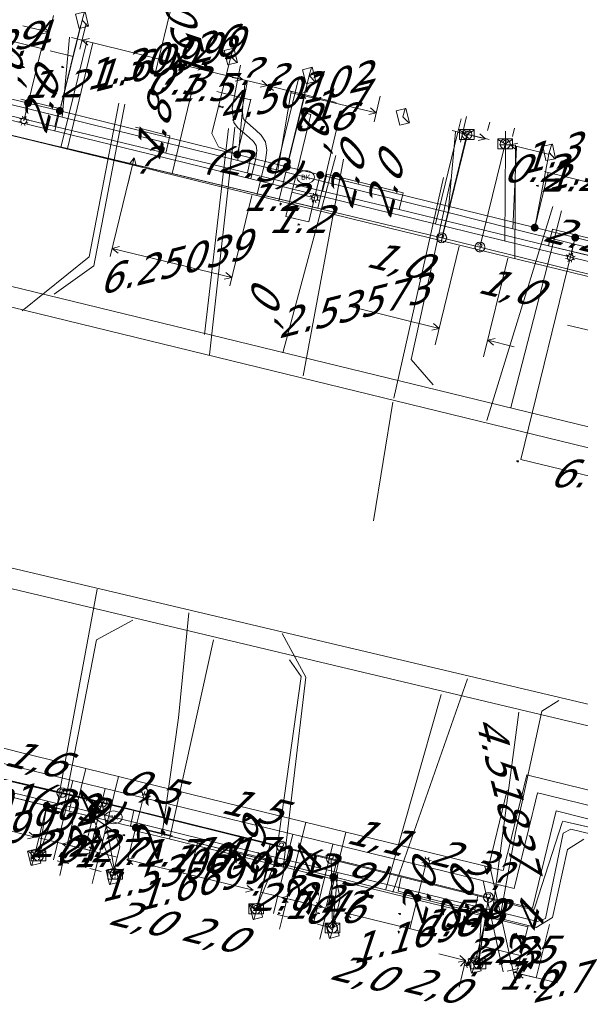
# Model space of a CAD drawing. Header units: metres. Extents: x 124576 to 133557, y 395865 to 402386.
# Tile 63 of 256: x 126180 to 126208, y 398058 to 398108. Entities that reach past the tile are written whole.
import ezdxf
from ezdxf.enums import TextEntityAlignment as Align

# ---------------------------------------------------------------- set-up
doc = ezdxf.new("R2010")
doc.units = ezdxf.units.M
doc.header["$MEASUREMENT"] = 0
for name, color, linetype, lineweight, true_color in [('LG_Datatransport_KPN_BV', 3, 'Continuous', 13, 0x00ff00), ('LG_Datatransport_Reggefiber_Operator_BV', 3, 'Continuous', 13, 0x00ff00), ('LG_Datatransport_Ziggo_BV', 3, 'Continuous', 13, 0x00ff00), ('LG_Laag_Spanning_Enexis_Netbeheer_BV', 7, 'Continuous', 13, 0x960000), ('LG_Riool_Vrij_Verval_Gemeente_Tilburg_Ruimtelijke_Uitvoering', 7, 'Continuous', 13, 0xca00a0), ('LG_unet-4_Brabant_Water', 5, 'Continuous', 13, 0x0000ff), ('LG_warmte_Ennatuurlijk_BV', 7, 'Continuous', 13, 0x008080), ('MV_Datatransport_lijn', 3, 'Continuous', 0, 0x00ff00), ('MV_warmte_lijn', 7, 'Continuous', 0, 0x008080)]:
    doc.layers.add(name, color=color, linetype=linetype, lineweight=lineweight, true_color=true_color)
for name, color, linetype, lineweight in [('LG_Datatransport_P_KPN_BV', 7, 'Continuous', 0), ('LG_Laag_Spanning_P_Enexis_Netbeheer_BV', 7, 'Continuous', 0), ('LG_unet-4_P_Brabant_Water', 7, 'Continuous', 0), ('MV_Datatransport', 7, 'Continuous', 0), ('MV_Laag_Spanning', 7, 'Continuous', 0), ('MV_Laag_Spanning_lijn', 7, 'Continuous', 0), ('MV_Laag_Spanning_pijl', 7, 'Continuous', 0), ('MV_unet-4', 7, 'Continuous', 0), ('MV_warmte', 7, 'Continuous', 0)]:
    doc.layers.add(name, color=color, linetype=linetype, lineweight=lineweight)
doc.styles.add('Klic_Annotatie', font='verdanai.ttf', dxfattribs={"oblique": 20, "height": 1.4})
doc.styles.add('Style-Arial', font='arial.ttf')

# ---------------------------------------------------------------- blocks, each defined once
blk = doc.blocks.new('Mof')
at = {"layer": 'LG_Laag_Spanning_P_Enexis_Netbeheer_BV'}
h = blk.add_hatch(color=256, dxfattribs=at)
edge = h.paths.add_edge_path()
edge.add_arc((0, 0), 2, 0, 360)
blk = doc.blocks.new('DeliveryPoint')
at = {"layer": 'LG_Laag_Spanning_P_Enexis_Netbeheer_BV', "flags": 128}
blk.add_lwpolyline([(-3.75, -2.5), (3.75, -2.5), (3.75, 2.5), (-3.75, 2.5), (-3.75, -2.5)], close=True, dxfattribs=at)
blk.add_lwpolyline([(-3.75, 2.5), (-3.75, 2.16), (0, 0), (3.75, 2.16)], dxfattribs=at)
blk = doc.blocks.new('Streetlight')
at = {"layer": 'LG_Laag_Spanning_P_Enexis_Netbeheer_BV'}
for p, q in [((-1.77, 1.77), (-1.06, 1.06)), ((0, 2.5), (0, 1.5)), ((1.77, 1.77), (1.06, 1.06)), ((-1.06, -1.06), (-1.77, -1.77)), ((0, -1.5), (0, -2.5)), ((1.06, -1.06), (1.77, -1.77))]:
    blk.add_line(p, q, dxfattribs=at)
at = {"layer": 'LG_Laag_Spanning_P_Enexis_Netbeheer_BV', "flags": 128}
for points in [[(-2.5, 0), (-1.5, 0)], [(1.5, 0), (2.5, 0)]]:
    blk.add_lwpolyline(points, dxfattribs=at)
at = {"layer": 'LG_Laag_Spanning_P_Enexis_Netbeheer_BV'}
blk.add_circle((0, 0), 1.5, dxfattribs=at)
blk = doc.blocks.new('m_pijl')
at = {"layer": 'MV_Laag_Spanning_pijl'}
blk.add_hatch(color=7, dxfattribs=at).paths.add_polyline_path([(-1, -0.33), (-1, 0), (-1, 0.33), (0, 0)])
at = {"layer": 'MV_Laag_Spanning_pijl', "flags": 128}
blk.add_lwpolyline([(-1, 0), (-1, 0.33), (0, 0), (-1, -0.33), (-1, 0)], close=True, dxfattribs=at)
blk = doc.blocks.new('FireHydrant')
at = {"layer": 'LG_unet-4_P_Brabant_Water'}
blk.add_ellipse((0, 0), major_axis=(4.45, 0), ratio=0.727642, dxfattribs=at)
at = {"layer": 'LG_unet-4_P_Brabant_Water', "style": 'Style-Arial'}
blk.add_text('BK', height=2.5, dxfattribs=at).set_placement((0, 0), align=Align.MIDDLE_CENTER)
blk = doc.blocks.new('Onbekend_3')
at = {"layer": 'LG_Datatransport_P_KPN_BV'}
blk.add_hatch(color=256, dxfattribs=at).paths.add_polyline_path([(-0.25, -1.07, -0.262633), (0.23, 0.15), (0.59, 0.47, 0.379827), (0.7, 1.26), (0.69, 1.26, 0.228508), (-0.03, 1.53), (-0.03, 1.52, 0.459053), (-0.82, 0.79), (-1.29, 0.85, -0.414214), (-0.08, 2, -0.243799), (1.09, 1.52, -0.379827), (0.9, 0.11), (0.54, -0.2, 0.262633), (0.23, -1.08), (-0.17, -1.07)])
blk.add_circle((0, 0), 2.5, dxfattribs=at)
at = {"layer": 'LG_Datatransport_P_KPN_BV', "extrusion": (0, 0, -1)}
blk.add_solid([(0.34, -2.06), (-0.21, -2.06), (0.34, -1.51), (-0.21, -1.51)], dxfattribs=at)
blk = doc.blocks.new('PuntVanLevering_1')
at = {"layer": 'LG_Datatransport_P_KPN_BV', "flags": 128}
blk.add_lwpolyline([(-3.75, -2.5), (3.75, -2.5), (3.75, 2.5), (-3.75, 2.5), (-3.75, -2.5)], close=True, dxfattribs=at)
blk.add_lwpolyline([(-3.75, 2.5), (-3.75, 2.16), (0, 0), (3.75, 2.16)], dxfattribs=at)

msp = doc.modelspace()

# ---------------------------------------------------------------- linework, layer by layer
at = {"layer": 'LG_Datatransport_KPN_BV'}
for p, q in [((126172.14, 398104.27), (126201.2, 398097.34)), ((126201.2, 398097.34), (126202.48, 398102.59)), ((126203.14, 398096.87), (126204.42, 398102.11)), ((126201.2, 398097.34), (126203.14, 398096.87)), ((126203.14, 398096.87), (126212.14, 398094.63)), ((126174.1, 398070.94), (126181.9, 398069.14)), ((126181.9, 398069.14), (126180.72, 398065.93)), ((126181.9, 398069.14), (126183.95, 398068.65)), ((126183.95, 398068.65), (126193.06, 398066.41)), ((126183.95, 398068.65), (126184.61, 398065)), ((126193.06, 398066.41), (126191.77, 398063.24)), ((126193.06, 398066.41), (126195.59, 398065.79)), ((126195.59, 398065.79), (126203.57, 398063.82)), ((126195.59, 398065.79), (126195.65, 398062.27)), ((126203.57, 398063.82), (126203.06, 398060.45))]:
    msp.add_line(p, q, dxfattribs=at)
at = {"layer": 'LG_Datatransport_KPN_BV', "flags": 128}
msp.add_lwpolyline([(126203.57, 398063.82), (126205.81, 398063.27), (126207.02, 398068.22), (126214.11, 398066.42)], dxfattribs=at)
at = {"layer": 'LG_Datatransport_Reggefiber_Operator_BV'}
for p, q in [((126182.189, 398101.871), (126183.47, 398107.244)), ((126187.509, 398100.604), (126188.573, 398105.07)), ((126188.573, 398105.07), (126188.6, 398105.1)), ((126194.903, 398098.842), (126195.956, 398103.262)), ((126179.263, 398102.569), (126181.509, 398102.033)), ((126201.196, 398097.343), (126202.48, 398102.589)), ((126202.48, 398102.589), (126202.5, 398102.6)), ((126181.509, 398102.033), (126182.189, 398101.871)), ((126203.138, 398096.868), (126204.421, 398102.112)), ((126182.189, 398101.871), (126186.439, 398100.859)), ((126186.439, 398100.859), (126187.509, 398100.604)), ((126187.509, 398100.604), (126194.903, 398098.842)), ((126194.903, 398098.842), (126195.584, 398098.68)), ((126195.584, 398098.68), (126201.196, 398097.343)), ((126201.196, 398097.343), (126203.138, 398096.868)), ((126203.138, 398096.868), (126212.14, 398094.626)), ((126174.099, 398070.939), (126181.904, 398069.144)), ((126180.719, 398065.933), (126181.904, 398069.144)), ((126181.904, 398069.144), (126183.946, 398068.652)), ((126183.946, 398068.652), (126184.607, 398064.995)), ((126183.946, 398068.652), (126193.065, 398066.412)), ((126191.773, 398063.238), (126193.065, 398066.412)), ((126193.065, 398066.412), (126195.59, 398065.794)), ((126195.59, 398065.794), (126195.653, 398062.268)), ((126195.59, 398065.794), (126203.574, 398063.82)), ((126203.057, 398060.446), (126203.574, 398063.82))]:
    msp.add_line(p, q, dxfattribs=at)
at = {"layer": 'LG_Datatransport_Reggefiber_Operator_BV', "flags": 128}
msp.add_lwpolyline([(126203.574, 398063.82), (126205.808, 398063.273), (126207.019, 398068.221), (126214.107, 398066.424)], dxfattribs=at)
at = {"layer": 'LG_Datatransport_Ziggo_BV'}
for p, q in [((126181.542, 398102.998), (126173.523, 398104.936)), ((126181.762, 398103.907), (126181.542, 398102.998)), ((126187.18, 398101.636), (126181.542, 398102.998)), ((126187.396, 398102.53), (126187.18, 398101.636)), ((126195.15, 398099.711), (126187.18, 398101.636)), ((126195.361, 398100.582), (126195.15, 398099.711)), ((126199.039, 398098.771), (126195.15, 398099.711)), ((126199.247, 398099.632), (126199.039, 398098.771)), ((126206.62, 398096.938), (126199.039, 398098.771)), ((126206.823, 398097.78), (126206.62, 398096.938)), ((126210.896, 398095.905), (126206.62, 398096.938)), ((126185.564, 398068.24), (126179.031, 398069.781)), ((126185.393, 398067.466), (126185.564, 398068.24)), ((126192.486, 398066.517), (126185.564, 398068.24)), ((126207.323, 398067.632), (126205.939, 398063.367)), ((126210.959, 398066.863), (126207.506, 398067.662)), ((126192.29, 398065.781), (126192.486, 398066.517)), ((126199.134, 398064.862), (126192.486, 398066.517)), ((126198.992, 398064.142), (126199.134, 398064.862)), ((126203.028, 398063.893), (126199.134, 398064.862)), ((126202.878, 398063.192), (126203.028, 398063.893)), ((126205.77, 398063.21), (126203.028, 398063.893))]:
    msp.add_line(p, q, dxfattribs=at)
at = {"layer": 'LG_Datatransport_Ziggo_BV', "flags": 128}
for points in [[(126206.823, 398097.78), (126206.62, 398096.938), (126199.039, 398098.771), (126195.15, 398099.711), (126187.18, 398101.636), (126181.542, 398102.998), (126173.523, 398104.936), (126172.643, 398105.149), (126172.393, 398105.209), (126172.079, 398104.308), (126171.395, 398101.533), (126169.904, 398095.481), (126169.033, 398091.945), (126168.341, 398092.142), (126168.307, 398092.184)], [(126211.097, 398096.735), (126210.896, 398095.905), (126206.62, 398096.938), (126199.039, 398098.771), (126195.15, 398099.711), (126187.18, 398101.636), (126181.542, 398102.998), (126173.523, 398104.936), (126172.643, 398105.149), (126172.393, 398105.209), (126172.079, 398104.308), (126171.395, 398101.533), (126169.904, 398095.481), (126169.033, 398091.945), (126168.341, 398092.142), (126168.307, 398092.184)], [(126187.396, 398102.53), (126187.18, 398101.636), (126181.542, 398102.998), (126173.523, 398104.936), (126172.643, 398105.149), (126172.393, 398105.209), (126172.079, 398104.308), (126171.395, 398101.533), (126169.904, 398095.481), (126169.033, 398091.945), (126168.341, 398092.142), (126168.307, 398092.184)], [(126210.896, 398095.905), (126206.62, 398096.938), (126199.039, 398098.771), (126195.15, 398099.711), (126187.18, 398101.636), (126181.542, 398102.998), (126173.523, 398104.936), (126172.643, 398105.149), (126172.393, 398105.209), (126172.079, 398104.308), (126171.395, 398101.533), (126169.904, 398095.481), (126169.033, 398091.945), (126168.341, 398092.142), (126168.307, 398092.184)], [(126210.896, 398095.905), (126206.62, 398096.938), (126199.039, 398098.771), (126195.15, 398099.711), (126187.18, 398101.636), (126181.542, 398102.998), (126173.523, 398104.936), (126172.643, 398105.149), (126172.393, 398105.209), (126172.079, 398104.308), (126171.395, 398101.533), (126169.904, 398095.481), (126169.033, 398091.945), (126168.341, 398092.142), (126168.307, 398092.184)], [(126181.762, 398103.907), (126181.542, 398102.998), (126173.523, 398104.936), (126172.643, 398105.149), (126172.393, 398105.209), (126172.079, 398104.308), (126171.395, 398101.533), (126169.904, 398095.481), (126169.033, 398091.945), (126168.341, 398092.142), (126168.307, 398092.184)], [(126218.48, 398094.93), (126217.39, 398090.601), (126213.371, 398091.613), (126213.198, 398091.656), (126213.251, 398091.907), (126213.92, 398095.056), (126213.944, 398095.169), (126213.776, 398095.209), (126210.896, 398095.905), (126206.62, 398096.938), (126199.039, 398098.771), (126195.15, 398099.711), (126187.18, 398101.636), (126181.542, 398102.998), (126173.523, 398104.936), (126172.643, 398105.149), (126172.393, 398105.209), (126172.079, 398104.308), (126171.395, 398101.533), (126169.904, 398095.481), (126169.033, 398091.945), (126168.341, 398092.142), (126168.307, 398092.184)], [(126210.896, 398095.905), (126206.62, 398096.938), (126199.039, 398098.771), (126195.15, 398099.711), (126187.18, 398101.636), (126181.542, 398102.998), (126173.523, 398104.936), (126172.643, 398105.149), (126172.393, 398105.209), (126172.079, 398104.308), (126171.395, 398101.533), (126169.904, 398095.481), (126169.033, 398091.945), (126168.341, 398092.142), (126168.307, 398092.184)], [(126199.247, 398099.632), (126199.039, 398098.771), (126195.15, 398099.711), (126187.18, 398101.636), (126181.542, 398102.998), (126173.523, 398104.936), (126172.643, 398105.149), (126172.393, 398105.209), (126172.079, 398104.308), (126171.395, 398101.533), (126169.904, 398095.481), (126169.033, 398091.945), (126168.341, 398092.142), (126168.307, 398092.184)], [(126195.361, 398100.582), (126195.15, 398099.711), (126187.18, 398101.636), (126181.542, 398102.998), (126173.523, 398104.936), (126172.643, 398105.149), (126172.393, 398105.209), (126172.079, 398104.308), (126171.395, 398101.533), (126169.904, 398095.481), (126169.033, 398091.945), (126168.341, 398092.142), (126168.307, 398092.184)], [(126225.827, 398090.561), (126225.338, 398088.604), (126217.39, 398090.601), (126213.371, 398091.613), (126213.198, 398091.656), (126213.251, 398091.907), (126213.92, 398095.056), (126213.944, 398095.169), (126213.776, 398095.209), (126210.896, 398095.905), (126206.62, 398096.938), (126199.039, 398098.771), (126195.15, 398099.711), (126187.18, 398101.636), (126181.542, 398102.998), (126173.523, 398104.936), (126172.643, 398105.149), (126172.393, 398105.209), (126172.079, 398104.308), (126171.395, 398101.533), (126169.904, 398095.481), (126169.033, 398091.945), (126168.341, 398092.142), (126168.307, 398092.184)], [(126168.307, 398092.184), (126168.341, 398092.142), (126169.033, 398091.945), (126167.189, 398084.431), (126165.829, 398078.922), (126164.876, 398074.931), (126164.516, 398073.172), (126164.804, 398073.105), (126173.761, 398071.012), (126179.031, 398069.781), (126185.564, 398068.24), (126192.486, 398066.517), (126199.134, 398064.862), (126198.992, 398064.142)], [(126168.307, 398092.184), (126168.341, 398092.142), (126169.033, 398091.945), (126167.189, 398084.431), (126165.829, 398078.922), (126164.876, 398074.931), (126164.516, 398073.172), (126164.804, 398073.105), (126173.761, 398071.012), (126179.031, 398069.781), (126185.564, 398068.24), (126185.393, 398067.466)], [(126168.307, 398092.184), (126168.341, 398092.142), (126169.033, 398091.945), (126167.189, 398084.431), (126165.829, 398078.922), (126164.876, 398074.931), (126164.516, 398073.172), (126164.804, 398073.105), (126173.761, 398071.012), (126179.031, 398069.781), (126185.564, 398068.24), (126192.486, 398066.517), (126199.134, 398064.862), (126203.028, 398063.893), (126205.77, 398063.21), (126205.879, 398063.183), (126205.939, 398063.367), (126207.323, 398067.632), (126207.345, 398067.699), (126207.506, 398067.662), (126210.959, 398066.863), (126209.677, 398061.529)], [(126168.307, 398092.184), (126168.341, 398092.142), (126169.033, 398091.945), (126167.189, 398084.431), (126165.829, 398078.922), (126164.876, 398074.931), (126164.516, 398073.172), (126164.804, 398073.105), (126173.761, 398071.012), (126179.031, 398069.781), (126185.564, 398068.24), (126192.486, 398066.517), (126199.134, 398064.862), (126203.028, 398063.893), (126202.878, 398063.192)], [(126168.307, 398092.184), (126168.341, 398092.142), (126169.033, 398091.945), (126167.189, 398084.431), (126165.829, 398078.922), (126164.876, 398074.931), (126164.516, 398073.172), (126164.804, 398073.105), (126173.761, 398071.012), (126179.031, 398069.781), (126185.564, 398068.24), (126192.486, 398066.517), (126199.134, 398064.862), (126203.028, 398063.893), (126205.77, 398063.21), (126205.879, 398063.183), (126205.939, 398063.367), (126207.323, 398067.632), (126207.345, 398067.699), (126207.506, 398067.662), (126210.959, 398066.863), (126222.102, 398064.285), (126221.507, 398061.715)], [(126168.307, 398092.184), (126168.341, 398092.142), (126169.033, 398091.945), (126167.189, 398084.431), (126165.829, 398078.922), (126164.876, 398074.931), (126164.516, 398073.172), (126164.804, 398073.105), (126173.761, 398071.012), (126179.031, 398069.781), (126185.564, 398068.24), (126192.486, 398066.517), (126199.134, 398064.862), (126203.028, 398063.893), (126205.77, 398063.21), (126205.879, 398063.183), (126205.939, 398063.367), (126207.323, 398067.632), (126207.345, 398067.699), (126207.506, 398067.662), (126210.959, 398066.863), (126222.102, 398064.285), (126229.116, 398062.662), (126230.311, 398062.386)], [(126168.307, 398092.184), (126168.341, 398092.142), (126169.033, 398091.945), (126167.189, 398084.431), (126165.829, 398078.922), (126164.876, 398074.931), (126164.516, 398073.172), (126164.804, 398073.105), (126173.761, 398071.012), (126179.031, 398069.781), (126185.564, 398068.24), (126192.486, 398066.517), (126199.134, 398064.862), (126203.028, 398063.893), (126205.77, 398063.21), (126205.879, 398063.183), (126205.939, 398063.367), (126207.323, 398067.632), (126207.345, 398067.699), (126207.506, 398067.662), (126210.959, 398066.863), (126222.102, 398064.285), (126229.116, 398062.662), (126228.506, 398060.024)], [(126168.307, 398092.184), (126168.341, 398092.142), (126169.033, 398091.945), (126167.189, 398084.431), (126165.829, 398078.922), (126164.876, 398074.931), (126164.516, 398073.172), (126164.804, 398073.105), (126173.761, 398071.012), (126179.031, 398069.781), (126185.564, 398068.24), (126192.486, 398066.517), (126192.29, 398065.781)], [(126207.506, 398067.662), (126207.345, 398067.699), (126207.323, 398067.632)], [(126205.939, 398063.367), (126205.879, 398063.183), (126205.77, 398063.21)]]:
    msp.add_lwpolyline(points, dxfattribs=at)
at = {"layer": 'LG_Laag_Spanning_Enexis_Netbeheer_BV'}
for p, q in [((126181.801, 398103.792), (126182.93, 398108.406)), ((126193.334, 398100.95), (126194.467, 398105.581)), ((126180.189, 398104.189), (126179.968, 398103.287)), ((126195.031, 398100.532), (126194.745, 398099.367)), ((126207.98, 398097.351), (126207.732, 398096.342)), ((126185.659, 398067.366), (126186.114, 398069.21)), ((126181.139, 398068.48), (126180.501, 398065.87)), ((126192.396, 398065.684), (126191.768, 398063.115)), ((126199.966, 398063.795), (126200.426, 398065.638)), ((126203.487, 398062.916), (126202.871, 398060.399))]:
    msp.add_line(p, q, dxfattribs=at)
at = {"layer": 'LG_Laag_Spanning_Enexis_Netbeheer_BV', "flags": 128}
for points in [[(126190.809, 398101.572), (126189.868, 398101.961), (126189.525, 398102.638), (126190.485, 398106.556)], [(126210.098, 398096.831), (126207.98, 398097.351), (126205.922, 398097.857), (126195.031, 398100.532), (126193.99, 398100.788), (126193.334, 398100.95), (126190.809, 398101.572), (126181.801, 398103.792), (126180.189, 398104.189), (126176.402, 398105.122), (126173.839, 398105.753), (126173.346, 398105.455), (126173.091, 398104.421), (126173.058, 398104.286)], [(126210.098, 398096.831), (126207.98, 398097.351), (126205.922, 398097.857), (126195.031, 398100.532), (126193.99, 398100.788), (126193.334, 398100.95), (126190.809, 398101.572), (126181.801, 398103.792), (126180.189, 398104.189), (126176.402, 398105.122), (126173.839, 398105.753), (126173.346, 398105.455), (126173.091, 398104.421), (126173.058, 398104.286)], [(126210.098, 398096.831), (126207.98, 398097.351), (126205.922, 398097.857), (126195.031, 398100.532), (126193.99, 398100.788), (126193.334, 398100.95), (126190.809, 398101.572), (126181.801, 398103.792), (126180.189, 398104.189), (126176.402, 398105.122), (126173.839, 398105.753), (126173.346, 398105.455)], [(126205.922, 398097.857), (126206.469, 398100.699), (126206.658, 398101.681)], [(126165.352, 398072.662), (126165.34, 398072.615), (126165.523, 398072.309), (126166.01, 398072.187), (126168.804, 398071.502), (126172.402, 398070.62), (126174.047, 398070.217), (126181.139, 398068.48), (126183.47, 398067.909), (126183.796, 398067.829), (126185.153, 398067.492), (126185.659, 398067.366), (126192.396, 398065.684), (126195.696, 398064.86), (126199.966, 398063.795), (126203.487, 398062.916), (126205.99, 398062.291), (126206.821, 398062.804), (126207.591, 398066.257), (126208.424, 398066.777)], [(126174.047, 398070.217), (126181.139, 398068.48), (126183.47, 398067.909), (126183.796, 398067.829), (126168.804, 398071.502)], [(126174.047, 398070.217), (126181.139, 398068.48), (126183.47, 398067.909), (126183.796, 398067.829), (126168.804, 398071.502)], [(126174.047, 398070.217), (126181.139, 398068.48), (126183.47, 398067.909), (126183.796, 398067.829), (126185.153, 398067.492), (126185.659, 398067.366), (126192.396, 398065.684), (126195.696, 398064.86), (126199.966, 398063.795), (126203.487, 398062.916), (126205.99, 398062.291), (126185.659, 398067.366), (126192.396, 398065.684), (126195.696, 398064.86), (126199.966, 398063.795), (126203.487, 398062.916), (126205.99, 398062.291), (126206.821, 398062.804), (126207.591, 398066.257), (126208.424, 398066.777)], [(126174.047, 398070.217), (126181.139, 398068.48), (126183.47, 398067.909), (126183.796, 398067.829), (126185.153, 398067.492), (126185.659, 398067.366), (126192.396, 398065.684), (126195.696, 398064.86), (126199.966, 398063.795), (126203.487, 398062.916), (126205.99, 398062.291), (126185.659, 398067.366), (126192.396, 398065.684), (126195.696, 398064.86), (126199.966, 398063.795), (126203.487, 398062.916), (126205.99, 398062.291), (126206.821, 398062.804), (126207.591, 398066.257), (126208.424, 398066.777)], [(126183.47, 398067.909), (126184.557, 398067.177), (126184.854, 398066.412), (126184.483, 398064.896)], [(126195.696, 398064.86), (126195.861, 398064.643), (126196.044, 398063.758), (126195.654, 398062.164)]]:
    msp.add_lwpolyline(points, dxfattribs=at)
at = {"layer": 'LG_Riool_Vrij_Verval_Gemeente_Tilburg_Ruimtelijke_Uitvoering'}
for p, q in [((126189.154, 398092.43), (126190.366, 398102.89)), ((126190.684, 398102.958), (126189.4, 398091.388)), ((126193.13, 398091.502), (126195.828, 398101.521)), ((126196.214, 398101.344), (126194.165, 398090.325)), ((126198.761, 398089.197), (126201.29, 398100.399)), ((126203.484, 398088.057), (126206.839, 398098.928)), ((126207.278, 398098.716), (126204.707, 398088.724)), ((126172.92, 398096.44), (126234.537, 398081.424)), ((126171.91, 398095.63), (126234.309, 398080.396)), ((126198.723, 398088.994), (126197.729, 398082.954)), ((126168.86, 398083.03), (126231.602, 398068.203)), ((126231.363, 398067.127), (126169.43, 398081.86)), ((126181.576, 398068.055), (126183.706, 398079.481)), ((126189.6, 398076.908), (126187.378, 398066.787)), ((126202.509, 398074.92), (126198.717, 398064.091)), ((126198.352, 398064.244), (126201.178, 398074.135)), ((126203.725, 398062.734), (126205.109, 398073.24))]:
    msp.add_line(p, q, dxfattribs=at)
at = {"layer": 'LG_Riool_Vrij_Verval_Gemeente_Tilburg_Ruimtelijke_Uitvoering', "flags": 128}
for points in [[(126179.885, 398093.634), (126183.297, 398096.375), (126184.806, 398104.177)], [(126185.1, 398104.124), (126183.526, 398095.909), (126181.517, 398094.479)], [(126201.656, 398100.295), (126199.649, 398091.164), (126200.771, 398089.866)], [(126186.989, 398066.946), (126187.827, 398072.952), (126188.357, 398078.28)], [(126185.518, 398077.905), (126183.669, 398076.914), (126181.929, 398067.983)], [(126193.088, 398077.232), (126194.303, 398075.013), (126193.153, 398065.307)], [(126192.706, 398065.375), (126194.064, 398075.04), (126193.468, 398075.894)], [(126207.149, 398073.83), (126206.286, 398073.287), (126204.943, 398067.119), (126204.137, 398062.651)]]:
    msp.add_lwpolyline(points, dxfattribs=at)
at = {"layer": 'LG_unet-4_Brabant_Water'}
for p, q in [((126181.92, 398103.47), (126182.3, 398107.53)), ((126190.84, 398101.27), (126191.22, 398105.35)), ((126192.88, 398100.77), (126193.55, 398104.78)), ((126201.52, 398098.62), (126201.9, 398102.73)), ((126204.81, 398097.8), (126205, 398101.97)), ((126181.18, 398068.71), (126180.72, 398065.93)), ((126183.37, 398068.17), (126184.61, 398065)), ((126192.53, 398065.92), (126191.77, 398063.24)), ((126195.93, 398065.09), (126195.65, 398062.27)), ((126203.23, 398063.29), (126203.06, 398060.45))]:
    msp.add_line(p, q, dxfattribs=at)
at = {"layer": 'LG_unet-4_Brabant_Water', "flags": 128}
for points in [[(126171.54, 398104.65), (126171.81, 398105.77), (126172.12, 398105.89), (126175.94, 398104.95), (126181.92, 398103.47), (126190.84, 398101.27), (126192.88, 398100.77), (126194.29, 398100.42)], [(126194.29, 398100.42), (126201.52, 398098.62), (126204.81, 398097.8), (126212.72, 398095.83), (126214.13, 398095.48), (126214.35, 398095.12), (126213.61, 398092.18), (126213.95, 398091.71), (126219.05, 398090.45), (126227.51, 398088.36), (126235.63, 398086.346)], [(126170.01, 398071.42), (126174.05, 398070.44), (126181.18, 398068.71), (126183.37, 398068.17), (126184.53, 398067.89)], [(126230.201, 398061.891), (126229, 398062.18), (126221.41, 398064), (126213.08, 398066), (126207.75, 398067.29), (126207.37, 398067.08), (126206.47, 398062.75), (126206.06, 398062.59), (126203.23, 398063.29), (126195.93, 398065.09), (126192.53, 398065.92), (126184.53, 398067.89)]]:
    msp.add_lwpolyline(points, dxfattribs=at)
at = {"layer": 'LG_warmte_Ennatuurlijk_BV'}
for p, q in [((126182.854, 398108.12), (126182.687, 398107.44)), ((126182.979, 398107.369), (126182.396, 398107.512)), ((126181.546, 398102.772), (126182.687, 398107.44)), ((126181.853, 398101.925), (126183.173, 398107.322)), ((126190.978, 398106.121), (126190.842, 398105.434)), ((126191.137, 398105.376), (126190.548, 398105.492)), ((126193.928, 398105.412), (126193.761, 398104.732)), ((126192.619, 398100.063), (126193.761, 398104.732)), ((126192.927, 398099.216), (126194.247, 398104.614)), ((126194.053, 398104.661), (126193.47, 398104.804)), ((126202.185, 398103.393), (126202.018, 398102.713)), ((126200.876, 398098.043), (126202.018, 398102.713)), ((126201.183, 398097.196), (126202.504, 398102.594)), ((126202.309, 398102.642), (126201.727, 398102.785)), ((126204.444, 398102.761), (126204.439, 398102.061)), ((126204.739, 398102.059), (126204.139, 398102.063)), ((126204.41, 398097.179), (126204.439, 398102.061)), ((126204.906, 398096.285), (126204.939, 398102.059)), ((126183.125, 398070.375), (126181.962, 398065.616)), ((126184.776, 398069.967), (126183.613, 398065.212)), ((126182.461, 398069.761), (126181.476, 398065.734)), ((126184.112, 398069.357), (126183.127, 398065.331)), ((126194.295, 398067.638), (126193.132, 398062.884)), ((126193.631, 398067.029), (126192.647, 398063.003)), ((126196.335, 398067.139), (126195.172, 398062.385)), ((126195.671, 398066.529), (126194.687, 398062.504)), ((126181.67, 398065.687), (126182.253, 398065.544)), ((126181.795, 398064.936), (126181.962, 398065.616)), ((126183.321, 398065.283), (126183.904, 398065.14)), ((126183.446, 398064.532), (126183.613, 398065.212)), ((126203.667, 398065.345), (126204.814, 398060.141)), ((126203.304, 398064.662), (126204.325, 398060.033)), ((126192.841, 398062.955), (126193.424, 398062.812)), ((126192.966, 398062.204), (126193.132, 398062.884)), ((126194.881, 398062.456), (126195.464, 398062.314)), ((126195.006, 398061.705), (126195.172, 398062.385)), ((126204.521, 398060.076), (126205.107, 398060.205)), ((126204.964, 398059.457), (126204.814, 398060.141))]:
    msp.add_line(p, q, dxfattribs=at)
at = {"layer": 'LG_warmte_Ennatuurlijk_BV', "flags": 128}
for points in [[(126191.502, 398100.337), (126191.757, 398101.377), (126191.813, 398101.78), (126191.769, 398102.03), (126191.643, 398102.229), (126191.42, 398102.44), (126190.833, 398102.951), (126190.642, 398103.2), (126190.548, 398103.934), (126190.842, 398105.434)], [(126191.81, 398099.489), (126192.249, 398101.283), (126192.319, 398101.789), (126192.244, 398102.214), (126192.032, 398102.549), (126191.756, 398102.81), (126191.199, 398103.295), (126191.121, 398103.397), (126191.055, 398103.917), (126191.333, 398105.338)], [(126175.174, 398104.331), (126175.409, 398104.274), (126175.68, 398104.207), (126187.076, 398101.42), (126187.348, 398101.353), (126198.677, 398098.581), (126198.993, 398098.504), (126210.379, 398095.718), (126210.649, 398095.652), (126211.933, 398095.338), (126212.106, 398095.296), (126213.49, 398094.957), (126213.276, 398094.084), (126213.227, 398093.882), (126212.492, 398090.879), (126212.46, 398090.748), (126212.4, 398090.501), (126212.326, 398090.198), (126213.209, 398089.981), (126213.37, 398089.942), (126224.83, 398087.138), (126225.027, 398087.09), (126235.24, 398084.591)], [(126174.264, 398103.782), (126174.919, 398103.622), (126175.231, 398103.546), (126186.575, 398100.77), (126186.897, 398100.691), (126198.232, 398097.918), (126198.499, 398097.853), (126209.888, 398095.067), (126210.2, 398094.99), (126211.539, 398094.663), (126211.755, 398094.61), (126212.583, 398094.407), (126212.498, 398094.06), (126212.441, 398093.826), (126211.672, 398090.679), (126211.625, 398090.489), (126211.61, 398090.426), (126211.419, 398089.647), (126212.804, 398089.309), (126213.031, 398089.253), (126224.46, 398086.457), (126224.651, 398086.41), (126235.078, 398083.859)], [(126167.032, 398074.308), (126167.756, 398074.131), (126167.982, 398074.076), (126179.412, 398071.279), (126179.601, 398071.233), (126191.068, 398068.427), (126191.289, 398068.374), (126202.725, 398065.576), (126202.952, 398065.52), (126203.696, 398065.338), (126204.003, 398065.263), (126204.327, 398065.184), (126204.538, 398066.047), (126204.6, 398066.299), (126205.13, 398068.466), (126205.194, 398068.729), (126205.515, 398070.041), (126205.843, 398069.96), (126206.34, 398069.839), (126206.6, 398069.775), (126217.997, 398066.987)], [(126167.581, 398073.402), (126167.803, 398073.347), (126168.015, 398073.295), (126179.422, 398070.505), (126179.671, 398070.444), (126191.11, 398067.645), (126191.327, 398067.592), (126202.774, 398064.792), (126202.983, 398064.74), (126203.825, 398064.535), (126204.052, 398064.479), (126204.878, 398064.277), (126205.198, 398065.588), (126205.267, 398065.869), (126205.792, 398068.017), (126205.858, 398068.288), (126206.065, 398069.134), (126206.422, 398069.047), (126206.697, 398068.979), (126218.04, 398066.204)]]:
    msp.add_lwpolyline(points, dxfattribs=at)
at = {"layer": 'MV_Datatransport_lijn'}
for p, q in [((126179.819, 398104.382), (126181.762, 398103.907)), ((126185.647, 398102.957), (126187.396, 398102.53)), ((126191.512, 398101.523), (126191.329, 398100.634)), ((126197.304, 398100.107), (126195.361, 398100.582)), ((126197.304, 398100.107), (126199.247, 398099.632)), ((126208.96, 398097.257), (126206.823, 398097.78)), ((126182.284, 398068.226), (126182.468, 398068.978)), ((126187.53, 398066.944), (126185.393, 398067.466)), ((126190.444, 398066.232), (126192.29, 398065.781)), ((126195.689, 398064.949), (126195.867, 398065.675)), ((126200.935, 398063.667), (126198.992, 398064.142)), ((126200.935, 398063.667), (126202.878, 398063.192))]:
    msp.add_line(p, q, dxfattribs=at)
at = {"layer": 'MV_Laag_Spanning_lijn'}
for p, q in [((126180.875, 398106.953), (126180.189, 398104.189)), ((126191.498, 398104.386), (126190.809, 398101.572)), ((126194.556, 398103.605), (126193.868, 398100.818)), ((126193.868, 398100.818), (126193.279, 398098.43)), ((126205.922, 398097.857), (126206.612, 398100.664)), ((126193.581, 398099.654), (126194.745, 398099.367)), ((126194.446, 398098.151), (126194.745, 398099.367)), ((126207.98, 398097.351), (126205.211, 398086.079)), ((126183.069, 398066.272), (126183.47, 398067.909)), ((126188.786, 398066.585), (126188.997, 398066.532)), ((126195.309, 398063.278), (126195.695, 398064.86)), ((126206, 398059.726), (126206.666, 398062.45))]:
    msp.add_line(p, q, dxfattribs=at)
at = {"layer": 'MV_Laag_Spanning_pijl'}
for p, q in [((126177.08, 398107.896), (126180.875, 398106.953)), ((126181.31, 398106.846), (126182.477, 398106.556)), ((126189.783, 398104.773), (126190.033, 398104.712)), ((126191.49, 398104.355), (126190.033, 398104.712)), ((126194.556, 398103.605), (126194.016, 398103.737)), ((126193.868, 398100.818), (126193.581, 398099.654)), ((126206.612, 398100.664), (126206.418, 398100.711)), ((126208.749, 398100.141), (126206.612, 398100.664)), ((126193.279, 398098.43), (126194.446, 398098.151)), ((126211.039, 398084.653), (126205.211, 398086.079)), ((126185.659, 398067.366), (126185.264, 398065.763)), ((126180.738, 398066.841), (126182.875, 398066.319)), ((126188.392, 398064.991), (126188.786, 398066.585)), ((126183.069, 398066.272), (126182.875, 398066.319)), ((126184.72, 398065.868), (126183.069, 398066.272)), ((126192.005, 398064.086), (126193.949, 398063.611)), ((126193.949, 398063.611), (126195.309, 398063.278)), ((126199.966, 398063.795), (126199.575, 398062.229)), ((126205.576, 398062.323), (126199.943, 398063.704)), ((126195.309, 398063.278), (126195.892, 398063.136)), ((126205, 398059.971), (126205.592, 398062.39)), ((126203.109, 398061.371), (126205.246, 398060.848)), ((126205, 398059.971), (126206, 398059.726))]:
    msp.add_line(p, q, dxfattribs=at)
at = {"layer": 'MV_Laag_Spanning_pijl', "flags": 128}
msp.add_lwpolyline([(126199.943, 398063.704), (126198.089, 398064.158), (126197.311, 398064.349), (126196.625, 398064.518), (126196.128, 398064.639), (126194.838, 398064.956), (126193.845, 398065.199), (126193.166, 398065.366), (126192.761, 398065.465), (126191.702, 398065.725), (126190.161, 398066.102), (126189.198, 398066.339), (126187.691, 398066.708), (126186.775, 398066.933), (126185.913, 398067.144), (126185.622, 398067.215)], dxfattribs=at)
at = {"layer": 'MV_warmte_lijn'}
for p, q in [((126186.602, 398105.557), (126187.655, 398109.859)), ((126181.169, 398107.333), (126181.486, 398108.63)), ((126181.279, 398107.785), (126179.927, 398108.115)), ((126181.279, 398107.785), (126180.982, 398108.036)), ((126182.82, 398106.929), (126183.137, 398108.226)), ((126181.279, 398107.785), (126180.9, 398107.698)), ((126182.93, 398107.381), (126183.31, 398107.467)), ((126182.93, 398107.381), (126183.227, 398107.129)), ((126182.93, 398107.381), (126187.128, 398106.355)), ((126191.088, 398105.386), (126186.785, 398106.438)), ((126186.602, 398105.557), (126186.516, 398105.936)), ((126186.602, 398105.557), (126186.854, 398105.853)), ((126191.088, 398105.386), (126190.791, 398105.638)), ((126191.088, 398105.386), (126190.708, 398105.3)), ((126192.353, 398105.077), (126191.001, 398105.407)), ((126192.353, 398105.077), (126191.973, 398104.99)), ((126192.353, 398105.077), (126192.056, 398105.328)), ((126192.353, 398105.077), (126192.732, 398105.163)), ((126192.353, 398105.077), (126192.649, 398104.825)), ((126192.353, 398105.077), (126193.705, 398104.746)), ((126197.873, 398103.689), (126193.561, 398104.705)), ((126194.004, 398104.673), (126194.383, 398104.759)), ((126194.004, 398104.673), (126194.301, 398104.421)), ((126194.004, 398104.673), (126195.842, 398104.223)), ((126197.766, 398103.236), (126198.072, 398104.535)), ((126197.873, 398103.689), (126197.494, 398103.599)), ((126197.873, 398103.689), (126197.574, 398103.938)), ((126202.147, 398102.203), (126202.453, 398103.502)), ((126203.53, 398102.791), (126203.635, 398103.213)), ((126203.426, 398102.369), (126202.074, 398102.699)), ((126202.253, 398102.656), (126202.632, 398102.745)), ((126202.253, 398102.656), (126202.552, 398102.406)), ((126202.253, 398102.656), (126203.608, 398102.336)), ((126203.426, 398102.369), (126203.13, 398102.62)), ((126204.793, 398102.483), (126204.898, 398102.905)), ((126203.426, 398102.369), (126203.047, 398102.282)), ((126204.689, 398102.06), (126205.069, 398102.146)), ((126204.689, 398102.06), (126204.986, 398101.808)), ((126204.689, 398102.06), (126206.598, 398101.593)), ((126185.481, 398100.976), (126184.358, 398096.383)), ((126185.585, 398101.399), (126185.254, 398100.047)), ((126185.585, 398101.399), (126185.333, 398101.102)), ((126185.585, 398101.399), (126185.671, 398101.019)), ((126191.553, 398099.491), (126190.429, 398094.897)), ((126184.461, 398096.805), (126184.84, 398096.892)), ((126184.461, 398096.805), (126184.758, 398096.553)), ((126184.461, 398096.805), (126190.532, 398095.32)), ((126202.092, 398096.912), (126200.864, 398091.894)), ((126204.555, 398096.31), (126203.327, 398091.292)), ((126190.532, 398095.32), (126190.236, 398095.572)), ((126190.532, 398095.32), (126190.153, 398095.234)), ((126201.071, 398092.739), (126196.557, 398093.844)), ((126201.071, 398092.739), (126200.774, 398092.991)), ((126201.071, 398092.739), (126200.691, 398092.653)), ((126208.945, 398092.575), (126207.592, 398092.905)), ((126203.534, 398092.137), (126203.913, 398092.223)), ((126203.534, 398092.137), (126203.83, 398091.885)), ((126203.534, 398092.137), (126204.886, 398091.806)), ((126203.482, 398065.004), (126204.526, 398069.272)), ((126180.543, 398066.889), (126176.452, 398067.89)), ((126180.543, 398066.889), (126180.247, 398067.141)), ((126180.543, 398066.889), (126180.164, 398066.803)), ((126181.932, 398066.549), (126182.312, 398066.636)), ((126181.932, 398066.549), (126182.229, 398066.298)), ((126181.932, 398066.549), (126183.285, 398066.219)), ((126183.584, 398066.145), (126182.232, 398066.476)), ((126183.584, 398066.145), (126183.204, 398066.059)), ((126183.584, 398066.145), (126183.287, 398066.397)), ((126185.206, 398065.749), (126185.585, 398065.835)), ((126185.206, 398065.749), (126185.503, 398065.497)), ((126185.206, 398065.749), (126189.403, 398064.722)), ((126191.617, 398064.181), (126187.525, 398065.182)), ((126203.482, 398065.004), (126203.396, 398065.384)), ((126203.482, 398065.004), (126203.734, 398065.301)), ((126191.617, 398064.181), (126191.238, 398064.095)), ((126191.617, 398064.181), (126191.32, 398064.433)), ((126193.103, 398063.818), (126193.483, 398063.904)), ((126193.103, 398063.818), (126193.4, 398063.566)), ((126193.103, 398063.818), (126194.455, 398063.487)), ((126195.143, 398063.319), (126193.791, 398063.649)), ((126195.143, 398063.319), (126194.846, 398063.57)), ((126195.143, 398063.319), (126194.764, 398063.232)), ((126196.28, 398063.041), (126196.659, 398063.127)), ((126196.28, 398063.041), (126196.576, 398062.789)), ((126196.28, 398063.041), (126200.301, 398062.057)), ((126202.409, 398060.615), (126201.057, 398060.946)), ((126202.409, 398060.615), (126202.03, 398060.529)), ((126202.409, 398060.615), (126202.078, 398059.263)), ((126202.409, 398060.615), (126202.112, 398060.867)), ((126202.409, 398060.615), (126202.157, 398060.319)), ((126202.409, 398060.615), (126202.495, 398060.236)), ((126205.032, 398059.974), (126205.411, 398060.06)), ((126205.032, 398059.974), (126205.328, 398059.722)), ((126205.032, 398059.974), (126207.081, 398059.473))]:
    msp.add_line(p, q, dxfattribs=at)

# ---------------------------------------------------------------- block references
at = {"layer": 'LG_Datatransport_P_KPN_BV', "xscale": 0.1, "yscale": 0.1, "zscale": 0.1}
for name, p in [('PuntVanLevering_1', (126202.479, 398102.588)), ('Onbekend_3', (126202.48, 398102.59)), ('PuntVanLevering_1', (126204.421, 398102.114)), ('Onbekend_3', (126204.42, 398102.11)), ('Onbekend_3', (126201.196, 398097.343)), ('Onbekend_3', (126201.2, 398097.34)), ('Onbekend_3', (126203.138, 398096.868)), ('Onbekend_3', (126203.14, 398096.87)), ('Onbekend_3', (126181.9, 398069.14)), ('Onbekend_3', (126181.904, 398069.144)), ('Onbekend_3', (126183.946, 398068.652)), ('Onbekend_3', (126183.95, 398068.65)), ('Onbekend_3', (126193.06, 398066.41)), ('Onbekend_3', (126193.065, 398066.412)), ('PuntVanLevering_1', (126180.719, 398065.933)), ('Onbekend_3', (126180.72, 398065.93)), ('Onbekend_3', (126195.59, 398065.794)), ('Onbekend_3', (126195.59, 398065.79)), ('PuntVanLevering_1', (126184.607, 398064.995)), ('Onbekend_3', (126184.61, 398065)), ('Onbekend_3', (126203.57, 398063.82)), ('Onbekend_3', (126203.574, 398063.82)), ('PuntVanLevering_1', (126191.773, 398063.238)), ('Onbekend_3', (126191.77, 398063.24)), ('PuntVanLevering_1', (126195.653, 398062.268)), ('Onbekend_3', (126195.65, 398062.27)), ('PuntVanLevering_1', (126203.057, 398060.446)), ('Onbekend_3', (126203.06, 398060.45))]:
    msp.add_blockref(name, p, dxfattribs=at)
at = {"layer": 'LG_Laag_Spanning_P_Enexis_Netbeheer_BV', "xscale": 0.1, "yscale": 0.1, "zscale": 0.1}
for name, p, rotation in [('DeliveryPoint', (126182.93, 398108.406), 284), ('DeliveryPoint', (126190.485, 398106.556), 284), ('DeliveryPoint', (126194.467, 398105.581), 284), ('Streetlight', (126179.968, 398103.287), 104), ('DeliveryPoint', (126199.223, 398103.492), 284), ('DeliveryPoint', (126206.658, 398101.681), 281), ('Streetlight', (126194.745, 398099.367), 104), ('Streetlight', (126207.732, 398096.342), 104), ('Streetlight', (126186.114, 398069.21), 284), ('DeliveryPoint', (126180.501, 398065.87), 104), ('Streetlight', (126200.426, 398065.638), 284), ('DeliveryPoint', (126184.483, 398064.896), 104), ('DeliveryPoint', (126191.768, 398063.115), 104), ('DeliveryPoint', (126195.654, 398062.164), 104), ('DeliveryPoint', (126202.871, 398060.399), 104)]:
    msp.add_blockref(name, p, dxfattribs=dict(at, rotation=rotation))
for p in [(126180.189, 398104.189), (126181.801, 398103.792), (126190.809, 398101.572), (126193.334, 398100.95), (126195.031, 398100.532), (126205.922, 398097.857), (126207.98, 398097.351), (126181.139, 398068.48), (126183.47, 398067.909), (126185.659, 398067.366), (126192.396, 398065.684), (126195.696, 398064.86), (126199.966, 398063.795), (126203.487, 398062.916)]:
    msp.add_blockref('Mof', p, dxfattribs=at)
at = {"layer": 'LG_unet-4_P_Brabant_Water', "xscale": 0.1, "yscale": 0.1, "zscale": 0.1}
for p in [(126194.29, 398100.42), (126184.53, 398067.89)]:
    msp.add_blockref('FireHydrant', p, dxfattribs=at)
at = {"layer": 'MV_Laag_Spanning_pijl'}
for p, xscale, yscale, zscale, rotation in [((126180, 398106), 0.1, 0.1, 0.1, 347), ((126182, 398106), 0.1, 0.1, 0.1, 347), ((126190, 398104), 0.1, 0.1, 0.1, 347), ((126190, 398104), 0.1, 0.1, 0.1, 166), ((126194, 398103), 0.1, 0.1, 0.1, 166), ((126206, 398100), 0.1, 0.1, 0.1, 166), ((126206, 398100), 0.1, 0.1, 0.1, 166), ((126193, 398099), 0.09999999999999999, 0.09999999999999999, 0.09999999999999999, 257), ((126194, 398098), 0.1, 0.1, 0.1, 347), ((126205, 398086), 0.1, 0.1, 0.1, 166), ((126185, 398067), 0.1, 0.1, 0.1, 166), ((126182, 398066), 0.1, 0.1, 0.1, 347), ((126182, 398066), 0.1, 0.1, 0.1, 166), ((126183, 398066), 0.1, 0.1, 0.1, 166), ((126188, 398066), 0.1, 0.1, 0.1, 76), ((126185, 398065), 0.09999999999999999, 0.09999999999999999, 0.09999999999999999, 257), ((126193, 398063), 0.1, 0.1, 0.1, 347), ((126195, 398063), 0.1, 0.1, 0.1, 347), ((126195, 398063), 0.1, 0.1, 0.1, 347), ((126199, 398063), 0.1, 0.1, 0.1, 166), ((126199, 398062), 0.1, 0.1, 0.1, 256), ((126205, 398062), 0.1, 0.1, 0.1, 76), ((126205, 398060), 0.1, 0.1, 0.1, 347), ((126206, 398059), 0.1, 0.1, 0.1, 347)]:
    msp.add_blockref('m_pijl', p, dxfattribs=dict(at, xscale=xscale, yscale=yscale, zscale=zscale, rotation=rotation))

# ---------------------------------------------------------------- texts
at = {"layer": 'MV_Datatransport', "style": 'Klic_Annotatie', "oblique": 20}
for s, rotation, p in [('2.0', 76, (126180.791, 398104.145)), ('1.8', 76, (126186.522, 398102.744)), ('(2.9)', 348, (126191.421, 398101.079)), ('2.0', 76, (126196.333, 398100.345)), ('2.0', 76, (126198.276, 398099.87)), ('2.2', 346, (126207.892, 398097.519)), ('1,0', 346.3, (126198.877, 398096.226)), ('1,0', 346.3, (126204.546, 398094.9)), ('1,6', 346.5, (126180.491, 398070.896)), ('0,5', 346.5, (126186.283, 398069.488)), ('(2.9)', 346, (126182.376, 398068.602)), ('1,5', 346.2, (126191.505, 398068.467)), ('2.2', 76, (126186.462, 398067.205)), ('3,4', 76.5, (126183.061, 398067.117)), ('1,1', 346.2, (126197.867, 398066.928)), ('1.9', 76, (126191.367, 398066.007)), ('(2.9)', 346, (126195.778, 398065.312)), ('2,3', 346.2, (126202.109, 398065.876)), ('3,4', 76.2, (126194.117, 398064.404)), ('2.0', 76, (126199.964, 398063.905)), ('2.0', 76, (126201.907, 398063.43)), ('2,0', 346.5, (126185.826, 398062.809)), ('2,0', 346, (126189.516, 398061.992)), ('3,4', 76.2, (126205.404, 398061.622)), ('2,0', 346, (126197.07, 398060.01)), ('2,0', 346.2, (126200.785, 398059.391))]:
    msp.add_text(s, height=1.4, rotation=rotation, dxfattribs=at).set_placement(p, align=Align.MIDDLE_CENTER)
at = {"layer": 'MV_Laag_Spanning', "style": 'Klic_Annotatie', "oblique": 20}
for s, p in [('3.9', (126179.026, 398107.619)), ('0.3', (126187.555, 398105.319)), ('1.2', (126181.42, 398105.164)), ('1.5', (126188.92, 398104.984)), ('0.6', (126195.035, 398103.487)), ('0.2', (126205.753, 398100.874)), ('2.2', (126207.681, 398100.403)), ('2.2', (126181.807, 398066.58)), ('0.2', (126182.972, 398066.296)), ('1.7', (126183.895, 398066.07)), ('2.0', (126192.977, 398063.849)), ('1.4', (126194.629, 398063.445)), ('0.6', (126195.601, 398063.207)), ('2.2', (126204.178, 398061.11)), ('1.0', (126205.5, 398059.849))]:
    msp.add_text(s, height=1.4, rotation=1, dxfattribs=at).set_placement(p, align=Align.MIDDLE_CENTER)
for s, p in [('1.2', (126192.559, 398099.406)), ('1.2', (126193.863, 398098.291)), ('6.0', (126208.125, 398085.366)), ('1.7', (126187.046, 398066.082)), ('1.6', (126188.589, 398065.788)), ('14.7', (126190.338, 398066.198)), ('5.8', (126202.76, 398063.014)), ('1.6', (126201.361, 398062.55)), ('2.5', (126205.296, 398061.181))]:
    msp.add_text(s, height=1.4, dxfattribs=at).set_placement(p, align=Align.MIDDLE_CENTER)
at = {"layer": 'MV_unet-4', "style": 'Klic_Annotatie', "oblique": 20}
for rotation, p in [(88.7, (126179.21, 398105.88)), (88.7, (126194.75, 398102.51)), (89.8, (126192.24, 398093.59))]:
    msp.add_text(',0', height=1.4, rotation=rotation, dxfattribs=at).set_placement(p, align=Align.MIDDLE_CENTER)
at = {"layer": 'MV_warmte', "style": 'Klic_Annotatie', "oblique": 20}
for s, rotation, p in [('4.28051', 284, (126187.655, 398109.859)), ('2.4', 14, (126179.649, 398107.257)), ('1.30226', 14, (126186.785, 398106.438)), ('1.69999', 14, (126187.128, 398106.355)), ('4.50102', 13, (126193.561, 398104.705)), ('1.7', 14, (126195.842, 398104.223)), ('1.3', 14, (126206.598, 398101.593)), ('1.325', 14, (126209.008, 398101.004)), ('6.25039', 14, (126187.497, 398096.063)), ('2.53573', 14, (126196.557, 398093.844)), ('4.51837', 284, (126204.526, 398069.272)), ('1.43001', 14, (126176.452, 398067.89)), ('0.969992', 14, (126179.122, 398067.237)), ('1.53001', 14, (126187.525, 398065.182)), ('1.66999', 14, (126189.403, 398064.722)), ('1.16999', 14, (126200.301, 398062.057)), ('2.7', 14, (126207.081, 398059.473))]:
    msp.add_text(s, height=1.4, rotation=rotation, dxfattribs=at).set_placement(p, align=Align.MIDDLE_CENTER)
for p in [(126191.191, 398105.809), (126187.025, 398105.453), (126192.456, 398105.499), (126192.456, 398105.499), (126194.107, 398105.096), (126186.007, 398101.295), (126180.44, 398066.466), (126183.687, 398066.568), (126181.829, 398066.127), (126185.309, 398066.171), (126203.905, 398064.901), (126191.72, 398064.604), (126193.207, 398064.24), (126195.247, 398063.741), (126196.383, 398063.463), (126202.512, 398061.038), (126202.832, 398060.512), (126205.135, 398060.397)]:
    msp.add_text('?', height=1.4, dxfattribs=at).set_placement(p, align=Align.MIDDLE_CENTER)

doc.saveas('drawing.dxf')
